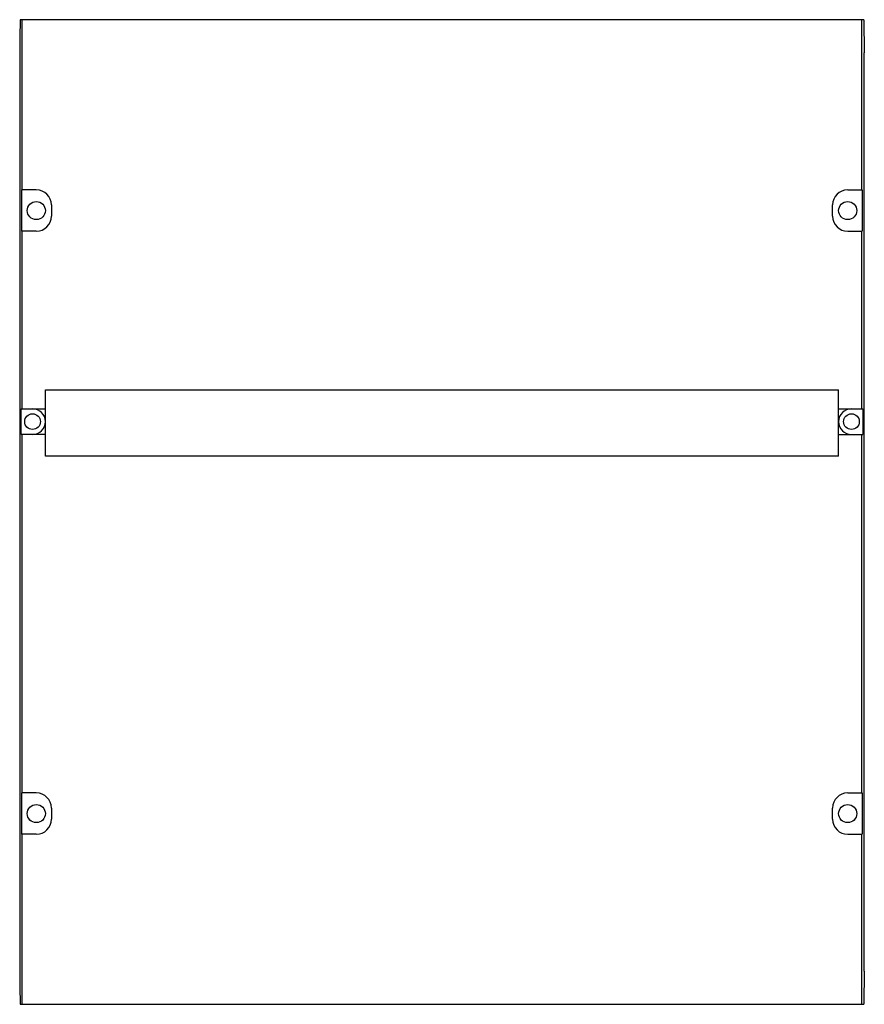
# Model space of a CAD drawing. Header units: millimetres. Extents: x 39 to 319, y 85 to 412.
import ezdxf

# ---------------------------------------------------------------- set-up
doc = ezdxf.new("R2010")
doc.units = ezdxf.units.MM
doc.header["$LTSCALE"] = 32.487891
doc.layers.get('0').update_dxf_attribs({"linetype": 'CONTINUOUS'})

msp = doc.modelspace()

# ---------------------------------------------------------------- linework, layer by layer
at = {"color": 7, "linetype": 'Continuous'}
for p, q in [((38.82, 411.55), (38.64, 405.64)), ((318.46, 411.55), (38.82, 411.55)), ((39.44, 355.1), (39.44, 411.55)), ((317.84, 355.1), (317.84, 411.55)), ((318.46, 411.55), (318.64, 400.51)), ((38.64, 405.64), (38.64, 90.92)), ((318.64, 96.05), (318.64, 400.51)), ((39.4, 341.4), (39.4, 355.1)), ((44.14, 355.1), (39.44, 355.1)), ((313.14, 355.1), (317.84, 355.1)), ((317.88, 355.1), (317.88, 341.4)), ((49.14, 350.1), (49.14, 346.4)), ((308.14, 346.4), (308.14, 350.1)), ((39.44, 282.5), (39.44, 341.4)), ((44.14, 341.4), (39.44, 341.4)), ((313.14, 341.4), (317.84, 341.4)), ((317.84, 282.5), (317.84, 341.4)), ((47.15, 266.85), (47.15, 288.85)), ((47.15, 288.85), (310.14, 288.85)), ((310.14, 266.85), (310.14, 288.85)), ((39.09, 274), (39.09, 282.5)), ((39.09, 282.5), (47.15, 282.5)), ((310.14, 282.5), (318.19, 282.5)), ((318.19, 282.5), (318.19, 274)), ((47.15, 274), (39.09, 274)), ((39.44, 155.11), (39.44, 274)), ((310.14, 274), (318.19, 274)), ((317.84, 155.11), (317.84, 274)), ((310.14, 266.85), (47.15, 266.85)), ((39.4, 141.41), (39.4, 155.11)), ((44.14, 155.11), (39.44, 155.11)), ((313.14, 155.11), (317.84, 155.11)), ((317.88, 155.11), (317.88, 141.41)), ((49.14, 150.11), (49.14, 146.41)), ((308.14, 146.41), (308.14, 150.11)), ((39.44, 85.02), (39.44, 141.41)), ((44.14, 141.41), (39.44, 141.41)), ((313.14, 141.41), (317.84, 141.41)), ((317.84, 85.02), (317.84, 141.41)), ((318.64, 96.05), (318.46, 85.02)), ((38.64, 90.92), (38.82, 85.02)), ((38.82, 85.02), (318.46, 85.02))]:
    msp.add_line(p, q, dxfattribs=at)
for centre, radius in [((44.14, 348.25), 3), ((313.14, 348.25), 3), ((42.89, 278.25), 2.6), ((314.39, 278.25), 2.6), ((44.14, 148.26), 3), ((313.14, 148.26), 3)]:
    msp.add_circle(centre, radius, dxfattribs=at)
for centre, radius, start, end in [((44.14, 350.1), 5, 0, 90), ((313.14, 350.1), 5, 90, 180), ((44.14, 346.4), 5, 270, 360), ((313.14, 346.4), 5, 180, 270), ((42.9, 278.25), 4.25, 270, 90), ((314.39, 278.25), 4.25, 90, 270), ((44.14, 150.11), 5, 0, 90), ((313.14, 150.11), 5, 90, 180), ((44.14, 146.41), 5, 270, 360), ((313.14, 146.41), 5, 180, 270)]:
    msp.add_arc(centre, radius, start, end, dxfattribs=at)

doc.saveas('drawing.dxf')
